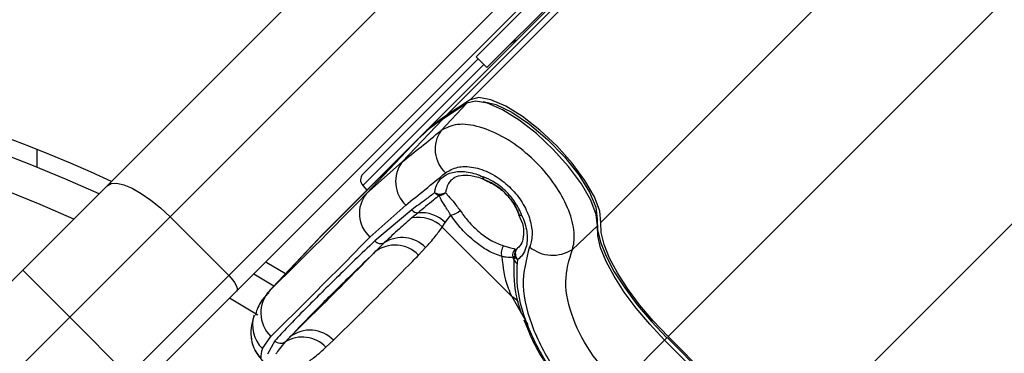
# Model space of a CAD drawing. Header units: millimetres. Extents: x 36407 to 443956, y 20230 to 409263.
# Tile 40 of 79: x 92548 to 95515, y 247031 to 248036. Entities that reach past the tile are written whole.
import ezdxf

# ---------------------------------------------------------------- set-up
doc = ezdxf.new("R2010")
doc.units = ezdxf.units.MM
doc.header["$LTSCALE"] = 50
doc.layers.add('COMPONENT_GEOMETRY', color=7, linetype='Continuous')
doc.styles.add('SLDTEXTSTYLE0', font='TXT', dxfattribs={"width": 0.75})
doc.dimstyles.new('SLDDIMSTYLE0', dxfattribs={"dimtxt": 2500, "dimasz": 165.1, "dimexe": 0, "dimexo": 0.0625, "dimgap": 625, "dimtad": 0, "dimtih": 1, "dimtoh": 1, "dimdec": 0, "dimrnd": 1e-09, "dimzin": 12, "dimdsep": 46, "dimtxsty": 'SLDTEXTSTYLE0', "dimsah": 1, "dimcen": 0.09, "dimadec": 0, "dimazin": 3, "dimtfac": 1, "dimtdec": 0, "dimtofl": 0, "dimtmove": 0, "dimatfit": 3, "dimfxl": 1, "dimfrac": 2, "dimtolj": 1, "dimtzin": 12, "dimarcsym": 0})
doc.dimstyles.new('SLDDIMSTYLE2', dxfattribs={"dimtxt": 2500, "dimasz": 165.1, "dimexe": 0, "dimexo": 0.0625, "dimgap": 625, "dimtad": 0, "dimtih": 1, "dimtoh": 1, "dimdec": 1, "dimrnd": 1e-09, "dimzin": 12, "dimdsep": 46, "dimtxsty": 'SLDTEXTSTYLE0', "dimsah": 1, "dimcen": 0.09, "dimadec": 0, "dimazin": 3, "dimtfac": 1, "dimtdec": 1, "dimtofl": 0, "dimtmove": 0, "dimatfit": 3, "dimfxl": 1, "dimfrac": 2, "dimtolj": 1, "dimtzin": 12, "dimarcsym": 0})

# ---------------------------------------------------------------- blocks, each defined once
blk = doc.blocks.new('_D_2')
at = {"layer": 'COMPONENT_GEOMETRY', "color": 7}
for p, q in [((240160.5, 319828.1), (240160.5, 200580.4)), ((68024.7, 220333.8), (68024.7, 200580.4)), ((149090.9, 204339.8), (148329.1, 204339.8)), ((148329.1, 204339.8), (148329.1, 200371.1)), ((159094.3, 204339.8), (159856.1, 204339.8)), ((159856.1, 204339.8), (159856.1, 200371.1)), ((68024.7, 200739.1), (147060.4, 200739.1)), ((240160.5, 200739.1), (161124.8, 200739.1)), ((148329.1, 200371.1), (149090.9, 200371.1)), ((159856.1, 200371.1), (159094.3, 200371.1))]:
    blk.add_line(p, q, dxfattribs=at)
for points in [[(68024.7, 200739.1), (68189.8, 200713.7), (68189.8, 200764.5)], [(240160.5, 200739.1), (239995.4, 200764.5), (239995.4, 200713.7)]]:
    blk.add_solid(points, dxfattribs=at)
at = {"layer": 'COMPONENT_GEOMETRY', "color": 7, "char_height": 2500, "attachment_point": 1, "style": 'SLDTEXTSTYLE0'}
for s, insert in [('11\'3.5"', (149090.9, 203593.8)), ('3443', (150398.2, 199853.3))]:
    blk.add_mtext(s, dxfattribs=dict(at, insert=insert))
blk = doc.blocks.new('_D_4')
at = {"layer": 'COMPONENT_GEOMETRY', "color": 7}
for p, q in [((240160.5, 319828.1), (240160.5, 211949.8)), ((90724.7, 238643.1), (90724.7, 211949.8)), ((160440.9, 215709.2), (159679.1, 215709.2)), ((159679.1, 215709.2), (159679.1, 211740.5)), ((170444.3, 215709.2), (171206.1, 215709.2)), ((171206.1, 215709.2), (171206.1, 211740.5)), ((90724.7, 212108.5), (158410.4, 212108.5)), ((240160.5, 212108.5), (172474.8, 212108.5)), ((159679.1, 211740.5), (160440.9, 211740.5)), ((171206.1, 211740.5), (170444.3, 211740.5))]:
    blk.add_line(p, q, dxfattribs=at)
for points in [[(90724.7, 212108.5), (90889.8, 212083.1), (90889.8, 212133.9)], [(240160.5, 212108.5), (239995.4, 212133.9), (239995.4, 212083.1)]]:
    blk.add_solid(points, dxfattribs=at)
at = {"layer": 'COMPONENT_GEOMETRY', "color": 7, "char_height": 2500, "attachment_point": 1, "style": 'SLDTEXTSTYLE0'}
for s, insert in [('9\'9.67"', (160440.9, 214963.1)), ('2988.7', (160362.7, 211222.7))]:
    blk.add_mtext(s, dxfattribs=dict(at, insert=insert))

msp = doc.modelspace()

# ---------------------------------------------------------------- linework, layer by layer
at = {"color": 8, "linetype": 'Continuous', "lineweight": 25}
for p, q in [((93904.97, 247794.95), (129929.16, 283819.15)), ((94299.21, 247425.62), (130361.28, 283487.7)), ((94501.59, 247081.65), (95737.12, 248317.19)), ((94849.75, 246733.49), (96085.28, 247969.03)), ((93946.13, 247901.69), (93581.4, 247536.97)), ((92599.72, 247645.64), (92599.72, 247591.75)), ((93301.22, 247220.74), (93297.41, 247215.18)), ((94031.03, 247202.01), (94078.6, 247117.99)), ((94491.25, 247071.31), (94498.53, 247078.6))]:
    msp.add_line(p, q, dxfattribs=at)
at = {"color": 7, "linetype": 'Continuous', "lineweight": 25}
for p, q in [((93831.48, 247746.67), (124053.35, 277968.54)), ((93757.93, 247686.89), (123658.91, 277587.87)), ((92811.23, 247535.69), (94310.59, 249035.05)), ((94500.38, 248942), (93001.02, 247442.64)), ((93177.8, 247265.87), (94677.16, 248765.22)), ((94700.42, 248717.77), (93201.06, 247218.42)), ((93923.19, 247924.63), (94312.58, 248314.02)), ((93955.89, 247891.93), (94345.28, 248281.32)), ((93582.3, 247571.37), (93929.37, 247918.44)), ((93923.19, 247924.63), (93955.89, 247891.93)), ((93817.41, 247702.4), (93895, 247784.42)), ((93895, 247784.42), (93821.51, 247736.13)), ((93897.35, 247786.39), (93823.87, 247738.1)), ((93904.97, 247794.95), (93831.48, 247746.67)), ((93700.2, 247607.89), (93821.51, 247736.13)), ((93757.93, 247686.89), (93466.29, 247395.25)), ((93747.97, 247676.36), (93456.33, 247384.72)), ((93748.22, 247676.63), (93456.58, 247384.99)), ((93592.86, 247512.38), (93747.97, 247676.36)), ((93748.22, 247676.63), (93747.97, 247676.36)), ((93700.2, 247607.89), (93592.86, 247512.38)), ((92557.3, 247281.76), (92811.23, 247535.69)), ((93581.4, 247536.97), (93594.01, 247522.97)), ((93947.92, 247554.31), (93949.03, 247553.63)), ((93603.24, 247381.38), (93711.26, 247477.93)), ((93001.02, 247442.64), (92698.72, 247140.34)), ((93177.8, 247265.87), (93001.02, 247442.64)), ((93729.11, 247463.37), (93617.51, 247369.83)), ((93748.14, 247454.6), (93729.59, 247439.17)), ((93830.19, 247425.44), (93846.59, 247447.97)), ((94050.89, 247449.68), (94059.29, 247431.79)), ((94052.2, 247450.13), (94051.52, 247451.24)), ((93821.2, 247411.84), (93830.19, 247425.44)), ((93821.2, 247411.84), (94031.03, 247202.01)), ((94213.39, 247344.28), (94288.66, 247415.62)), ((93301.22, 247220.74), (93456.33, 247384.72)), ((93456.58, 247384.99), (93456.33, 247384.72)), ((93447.47, 247375.61), (93292.38, 247211.64)), ((94045.76, 247346.11), (94052.66, 247353.19)), ((93749.69, 247327.06), (93770.92, 247349.8)), ((94039.45, 247324.31), (94033.91, 247320.87)), ((94037.84, 247311.65), (94039.45, 247324.31)), ((94040.59, 247345.46), (94045.76, 247346.11)), ((94047.39, 247301.42), (94048.88, 247314.04)), ((92195.81, 246920.27), (92557.3, 247281.76)), ((92557.3, 247281.76), (92698.72, 247140.34)), ((92916.96, 247005.02), (93177.8, 247265.87)), ((93252.97, 247270.32), (93313.68, 247234.16)), ((93201.06, 247218.42), (92950.66, 246968.01)), ((93265.67, 247146.33), (93179.84, 247197.19)), ((92698.72, 247140.34), (92348.41, 246790.03)), ((92883.25, 246955.81), (92698.72, 247140.34)), ((94066.67, 247132.43), (94081.03, 247098.85)), ((93279.12, 247045.78), (93304.2, 247082.35)), ((93316.58, 247068.9), (93294.96, 247029.22)), ((93470.62, 247049.5), (93493.35, 247070.73)), ((94352.56, 246932.63), (94491.25, 247071.31)), ((94839.41, 246723.15), (94491.25, 247071.31)), ((94846.69, 246730.44), (94498.53, 247078.6)), ((94849.75, 246733.49), (94501.59, 247081.65))]:
    msp.add_line(p, q, dxfattribs=at)
at = {"color": 7, "linetype": 'Continuous', "lineweight": 25, "flags": 128}
for points in [[(94299.21, 247425.62), (94295.86, 247459.93), (94279.43, 247503.09), (94251, 247552.31), (94212.41, 247604.38), (94166.16, 247655.94), (94115.25, 247703.63), (94062.99, 247744.37), (94012.76, 247775.5), (93967.82, 247795.02), (93931.1, 247801.64), (93904.97, 247794.95)], [(94288.66, 247415.62), (94285.32, 247449.88), (94268.92, 247492.98), (94240.53, 247542.13), (94201.99, 247594.13), (94155.81, 247645.61), (94104.98, 247693.23), (94052.79, 247733.91), (94002.63, 247765), (93957.77, 247784.48), (93921.1, 247791.1), (93895, 247784.42)], [(93897.35, 247786.39), (93897.14, 247786.24), (93895, 247784.42)], [(93944.73, 247790.02), (93982.85, 247781.16), (94031.16, 247757.74), (94084.43, 247721.66), (94138.47, 247675.76), (94189.06, 247623.64), (94232.22, 247569.38), (94264.57, 247517.24), (94283.57, 247471.31), (94287.74, 247435.18)], [(93823.87, 247738.1), (93823.65, 247737.96), (93821.51, 247736.13)], [(92811.23, 247535.69), (92823.39, 247542.41), (92840.51, 247543.44), (92861.94, 247538.73), (92886.86, 247528.48), (92914.3, 247513.06), (92943.22, 247493.08), (92972.51, 247469.3), (93001.02, 247442.64)], [(94287.74, 247435.18), (94288.66, 247403.73), (94297.82, 247366.23), (94314.96, 247323.68), (94339.64, 247277.23), (94371.2, 247228.11), (94408.79, 247177.62), (94451.4, 247127.13), (94497.91, 247077.98)], [(94491.25, 247071.31), (94446.42, 247118.69), (94405.34, 247167.36), (94369.11, 247216.02), (94338.7, 247263.38), (94314.91, 247308.15), (94298.38, 247349.16), (94289.55, 247385.31), (94288.66, 247415.62)], [(94501.59, 247081.65), (94456.8, 247128.99), (94415.77, 247177.61), (94379.58, 247226.22), (94349.19, 247273.52), (94325.42, 247318.26), (94308.91, 247359.22), (94300.09, 247395.33), (94299.21, 247425.62)], [(93456.33, 247384.72), (93448.1, 247376.27), (93447.47, 247375.61)], [(93452.49, 247380.84), (93458.05, 247386.8), (93466.29, 247395.25)], [(93289.5, 247306.85), (93292.8, 247304.9), (93348.82, 247271.32)], [(93177.8, 247265.87), (93184.47, 247258.74), (93190.41, 247251.42), (93195.41, 247244.19), (93199.26, 247237.32), (93201.82, 247231.09), (93203, 247225.74), (93202.74, 247221.46), (93201.06, 247218.42)]]:
    msp.add_lwpolyline(points, dxfattribs=at)
at = {"color": 8, "linetype": 'Continuous', "lineweight": 25, "flags": 128}
for points in [[(93947.49, 247554.28), (93946.91, 247554.59), (93945.27, 247556.42), (93944.28, 247559.31), (93943.99, 247563.11)], [(94060.99, 247446.22), (94057.19, 247446.5), (94054.3, 247447.48), (94052.48, 247449.12), (94052.21, 247449.62)]]:
    msp.add_lwpolyline(points, dxfattribs=at)
at = {"color": 7, "linetype": 'Continuous', "lineweight": 25}
for centre, radius, start, end in [((90724.72, 242956.63), 5050, 90, 24.57323), ((90724.72, 242956.63), 5050, 65.42677, 90), ((94061.96, 247927.28), 50, 109.15807, 135), ((90724.72, 242956.63), 5000, 65.6403, 24.3597), ((90724.72, 242956.63), 4900, 66.0814, 23.9186), ((94086.07, 247358.25), 464.42, 123.2426, 134.95639), ((94076.07, 247347.76), 464.36, 123.24244, 134.95646), ((93896.45, 247646.55), 96.78, 144.75615, 227.57371), ((93778.1, 247549.07), 97.62, 142.94551, 226.78708), ((93599.98, 247553.7), 25, 135, 222), ((93956.42, 247563.38), 12.43, 181.24697, 226.8527), ((93957.89, 247577.01), 25, 245.2188, 249.23946), ((93665.97, 247452.26), 94.65, 140.56683, 228.48919), ((93814.2, 247541.81), 30.87, 239.49922, 303.18377), ((93819.04, 247533.42), 27.43, 221.62178, 255.96188), ((93810.47, 247534.45), 27.71, 273.96948, 318.14426), ((93748.44, 247480.27), 25.68, 221.16881, 269.33068), ((93748.99, 247337), 104, 46.02979, 100.75465), ((93757.03, 247349.58), 105.39, 46.03759, 94.8427), ((93840.7, 247496.64), 49.02, 276.90324, 314.13004), ((94074.89, 247460.12), 25, 200.81644, 204.84361), ((94061.24, 247458.63), 12.41, 223.20645, 268.84429), ((93635.48, 247386.1), 24.25, 222.14691, 299.11578), ((93678.75, 247259.51), 97.96, 43.6026, 128.02482), ((93699.69, 247280.39), 99.46, 44.25964, 121.79646), ((94032.73, 247333.95), 33.82, 141.16225, 199.23648), ((94153.88, 247437.5), 110.59, 230.9389, 302.55556), ((94059.04, 247327.25), 25.92, 135.36736, 194.24609), ((94063.7, 247329.1), 24.72, 136.51969, 191.17852), ((94059.42, 247333.19), 21.86, 203.97501, 241.16001), ((94065.91, 247331.89), 24.67, 144.77659, 226.31821), ((93967.36, 247287.06), 74.65, 19.23155, 26.92605), ((94057.09, 247320.04), 21, 203.55129, 242.48347), ((93373.85, 247153.08), 99.26, 137.02664, 225.4419), ((93422.43, 247003.56), 97.69, 43.4425, 128.03331), ((93344.21, 247088.65), 99.51, 183.64487, 225.19606), ((93334.29, 247086.46), 24.94, 224.74859, 303.24803), ((93399.43, 246982.49), 97.76, 43.26976, 121.7664)]:
    msp.add_arc(centre, radius, start, end, dxfattribs=at)
at = {"color": 8, "linetype": 'Continuous', "lineweight": 25}
for centre, radius, start, end in [((94003.74, 247150.58), 58.22, 36.43677, 62.04969), ((93348.41, 247116.47), 98.98, 162.26506, 225.56842)]:
    msp.add_arc(centre, radius, start, end, dxfattribs=at)
at = {"color": 7, "linetype": 'Continuous', "lineweight": 25}
for centre, major_axis, ratio, start_param, end_param in [((95933.5, 250071.16), (2786.51, 2792.56), 0.0746836, 3.7116663, 3.7785368), ((96004.09, 250000.72), (2857.22, 2863.27), 0.0728373, 3.7116703, 3.7785408), ((95968.74, 250032.59), (2720.78, 2858.29), 0.0088426, 3.3307193, 3.64138), ((96041.16, 249963.64), (2791.49, 2929), 0.0086243, 3.33073, 3.6413906), ((96004.09, 250000.72), (2724.99, 2995.48), 0.0554132, 3.0197772, 3.0866477)]:
    msp.add_ellipse(centre, major_axis=major_axis, ratio=ratio, start_param=start_param, end_param=end_param, dxfattribs=at)
for points, knots in [([(94213.39, 247344.28), (94215.22, 247351.35), (94221.36, 247375.12), (94216.66, 247425.75), (94189.92, 247495.24), (94144.21, 247565.39), (94082.6, 247630.43), (94009.24, 247683.75), (93933.17, 247716.7), (93863.38, 247725.91), (93832.71, 247710.22), (93817.41, 247702.4)], [0, 0, 0, 0, 0.0498253, 0.1675565, 0.2805761, 0.3917792, 0.5052975, 0.6243182, 0.7486622, 0.8746029, 1, 1, 1, 1]), ([(93831.16, 247575.12), (93842.48, 247581.82), (93865.05, 247595.18), (93913.54, 247594.31), (93965.12, 247577.04), (94013.52, 247544.77), (94052.53, 247503), (94079.53, 247456.42), (94092.91, 247409.1), (94092.18, 247373.87), (94086.03, 247356.74), (94084.2, 247351.63)], [0, 0, 0, 0, 0.1282871, 0.2558957, 0.3797548, 0.4964886, 0.6073073, 0.7167267, 0.8296467, 0.9490947, 1, 1, 1, 1]), ([(93798.54, 247515.2), (93799.21, 247519.45), (93801.94, 247536.74), (93814.55, 247557.43), (93841.13, 247575.07), (93875.74, 247581.61), (93913.65, 247575.74), (93936.59, 247566.19), (93943.99, 247563.11)], [0, 0, 0, 0, 0.075373, 0.307282, 0.4577891, 0.6832052, 0.897771, 1, 1, 1, 1]), ([(93852.02, 247554.98), (93853, 247556.28), (93857.91, 247562.78), (93875.25, 247568.31), (93906.34, 247568.42), (93932.49, 247562.05), (93946.55, 247554.57), (93947.4, 247554.12)], [0, 0, 0, 0, 0.0763939, 0.3833446, 0.6729018, 0.9803046, 1, 1, 1, 1]), ([(94060.99, 247446.22), (94060.58, 247447.35), (94055.68, 247460.81), (94041.85, 247487.29), (94011.97, 247522.51), (93977.4, 247549.06), (93954.07, 247558.87), (93943.99, 247563.11)], [0, 0, 0, 0, 0.02302203, 0.27511199, 0.5280027, 0.79613545, 1, 1, 1, 1]), ([(94052.2, 247450.13), (94051.55, 247451.88), (94046.29, 247465.99), (94031.59, 247492.11), (94002.65, 247523.29), (93973.42, 247543.82), (93955.18, 247551.33), (93947.92, 247554.31)], [0, 0, 0, 0, 0.0401124, 0.3233721, 0.5842772, 0.834684, 1, 1, 1, 1]), ([(93947.92, 247554.31), (93961.82, 247547.8), (93989.43, 247534.88), (94024.37, 247501.22), (94043.6, 247471.31), (94050.56, 247454.16), (94052.2, 247450.13)], [0, 0, 0, 0, 0.3101454, 0.6161444, 0.9098511, 1, 1, 1, 1]), ([(93798.54, 247515.2), (93789.53, 247508.45), (93765.9, 247490.73), (93743.17, 247473.83), (93729.11, 247463.37)], [0, 0, 0, 0, 0.3813016, 1, 1, 1, 1]), ([(93812.38, 247506.81), (93806.51, 247502.1), (93784.09, 247484.12), (93763.4, 247467.14), (93748.14, 247454.6)], [0, 0, 0, 0, 0.26194733, 1, 1, 1, 1]), ([(93846.59, 247447.97), (93840.34, 247458.04), (93827.73, 247478.33), (93816.53, 247495.33), (93813.38, 247504.06), (93812.38, 247506.81)], [0, 0, 0, 0, 0.4024749, 0.8112644, 1, 1, 1, 1]), ([(93831.1, 247515.97), (93832.75, 247513.63), (93838.06, 247506.1), (93853.28, 247490.85), (93867.59, 247471.33), (93874.83, 247461.45)], [0, 0, 0, 0, 0.181867, 0.5861083, 1, 1, 1, 1]), ([(94000.8, 247322.81), (93986.83, 247327.89), (93959.01, 247338), (93914.82, 247370.26), (93875.21, 247408.26), (93855.68, 247435.36), (93846.59, 247447.97)], [0, 0, 0, 0, 0.2599111, 0.5178715, 0.7755602, 1, 1, 1, 1]), ([(93874.83, 247461.45), (93882.56, 247450.69), (93899.17, 247427.53), (93932.82, 247395.29), (93970.41, 247367.88), (93994.39, 247359.4), (94006.39, 247355.16)], [0, 0, 0, 0, 0.2248201, 0.4834425, 0.7415717, 1, 1, 1, 1]), ([(94060.99, 247446.22), (94061.69, 247444.67), (94069.89, 247426.5), (94079.22, 247391.59), (94076.15, 247353.41), (94064.45, 247328.08), (94053.74, 247318.43), (94048.88, 247314.04)], [0, 0, 0, 0, 0.0280985, 0.3293975, 0.6309344, 0.8322185, 1, 1, 1, 1]), ([(93729.59, 247439.17), (93716.86, 247428.31), (93687.77, 247403.51), (93661.86, 247378.81), (93647.28, 247364.92)], [0, 0, 0, 0, 0.4375074, 1, 1, 1, 1]), ([(93770.92, 247349.8), (93780.81, 247360.83), (93798.53, 247380.58), (93814.25, 247402.27), (93821.2, 247411.84)], [0, 0, 0, 0, 0.5586012, 1, 1, 1, 1]), ([(94059.29, 247431.79), (94059.3, 247431.78), (94065.48, 247418.52), (94067, 247395.94), (94063.98, 247367.38), (94055.83, 247353.49), (94048.27, 247348.99), (94046.54, 247347.96)], [0, 0, 0, 0, 0.0002198, 0.2950046, 0.5956392, 0.907658, 1, 1, 1, 1]), ([(93617.51, 247369.83), (93577.53, 247331.23), (93497.56, 247254.03), (93414.61, 247171.51), (93354.05, 247109.58), (93329.09, 247082.48), (93316.58, 247068.9)], [0, 0, 0, 0, 0.2879415, 0.5758862, 0.7874757, 1, 1, 1, 1]), ([(93647.28, 247364.92), (93641.93, 247359.66), (93632.2, 247350.1), (93622.69, 247340.84), (93618.41, 247336.67)], [0, 0, 0, 0, 0.5501007, 1, 1, 1, 1]), ([(94006.39, 247355.16), (94011.31, 247353.76), (94027.09, 247349.25), (94035.09, 247347), (94040.59, 247345.46)], [0, 0, 0, 0, 0.3117351, 1, 1, 1, 1]), ([(94084.2, 247351.63), (94074.2, 247314.34), (94054.28, 247240), (94089.9, 247102.8), (94163.87, 246966.86), (94236.15, 246887.37), (94270.04, 246850.1)], [0, 0, 0, 0, 0.2632008, 0.524729, 0.7771853, 1, 1, 1, 1]), ([(93362.24, 247080.5), (93386.69, 247106.26), (93431.16, 247153.12), (93522.78, 247244.02), (93589.73, 247308.89), (93618.41, 247336.67)], [0, 0, 0, 0, 0.4111952, 0.7478088, 1, 1, 1, 1]), ([(93618.41, 247336.67), (93612.27, 247330.4), (93577.61, 247295.08), (93514.15, 247230.99), (93434.88, 247151.9), (93384.05, 247101.93), (93362.24, 247080.5)], [0, 0, 0, 0, 0.0727041, 0.4097567, 0.7468144, 1, 1, 1, 1]), ([(93493.35, 247070.73), (93515.17, 247092.18), (93566.04, 247142.18), (93645.36, 247221.32), (93708.86, 247285.44), (93743.54, 247320.79), (93749.69, 247327.06)], [0, 0, 0, 0, 0.25318534, 0.59024242, 0.92729461, 1, 1, 1, 1]), ([(94000.8, 247322.81), (94004.06, 247291.6), (94008.18, 247252.2), (94027.1, 247210.64), (94031.03, 247202.01)], [0, 0, 0, 0, 0.7923822, 1, 1, 1, 1]), ([(94033.91, 247320.87), (94028.5, 247320.15), (94020.77, 247319.12), (94005.4, 247321.96), (94000.8, 247322.81)], [0, 0, 0, 0, 0.7005266, 1, 1, 1, 1]), ([(94352.56, 246932.63), (94325.46, 246962.6), (94267.75, 247026.44), (94210.02, 247137.08), (94184.44, 247250.25), (94203.72, 247312.86), (94213.39, 247344.28)], [0, 0, 0, 0, 0.223487, 0.4760877, 0.7370767, 1, 1, 1, 1]), ([(94060.32, 247151.25), (94056.09, 247163.78), (94037.07, 247220.1), (94037.5, 247271.6), (94037.84, 247311.65)], [0, 0, 0, 0, 0.2224424, 1, 1, 1, 1]), ([(94264.07, 246844.13), (94225.46, 246886.88), (94148.14, 246972.5), (94072.58, 247114.6), (94044.11, 247225.18), (94046.62, 247283.64), (94047.39, 247301.42)], [0, 0, 0, 0, 0.28742404, 0.57572153, 0.87097342, 1, 1, 1, 1]), ([(93298.51, 247213.54), (93294.77, 247209.97), (93280.66, 247196.51), (93265.51, 247174.1), (93259.76, 247151.97), (93258.2, 247146)], [0, 0, 0, 0, 0.2088559, 0.7866759, 1, 1, 1, 1]), ([(93253.88, 247145.82), (93252.55, 247141.27), (93248.37, 247126.93), (93244.37, 247107.14), (93244.79, 247087.92), (93244.91, 247082.33)], [0, 0, 0, 0, 0.2478708, 0.7808996, 1, 1, 1, 1]), ([(94081.03, 247098.85), (94085.23, 247088.57), (94099.66, 247053.21), (94136.48, 246992.58), (94189.46, 246919.61), (94233.5, 246869.62), (94258.67, 246844.53), (94262.16, 246841.07)], [0, 0, 0, 0, 0.1158772, 0.3987341, 0.6783923, 0.9555251, 1, 1, 1, 1]), ([(93245.47, 247083.78), (93245.38, 247081.55), (93245.01, 247071.86), (93249.53, 247056.43), (93256.52, 247040.08), (93264.21, 247027.74), (93273.17, 247015.79), (93286.4, 247000.47), (93308.36, 246977.08), (93339.3, 246945.47), (93365.32, 246919.25), (93380.28, 246904.31), (93382.66, 246901.93)], [0, 0, 0, 0, 0.0226839, 0.0983272, 0.1638784, 0.2228611, 0.3000663, 0.4368388, 0.6185344, 0.7883543, 0.966314, 1, 1, 1, 1]), ([(93347.97, 247065.6), (93341.76, 247058.72), (93330.73, 247046.47), (93323.09, 247034.54), (93319.75, 247029.33)], [0, 0, 0, 0, 0.5624858, 1, 1, 1, 1]), ([(93362.24, 247080.5), (93359.56, 247077.68), (93354.69, 247072.56), (93350.05, 247067.76), (93347.97, 247065.6)], [0, 0, 0, 0, 0.550072, 1, 1, 1, 1]), ([(93408.57, 246999.22), (93418.15, 247006.16), (93439.84, 247021.89), (93459.58, 247039.6), (93470.62, 247049.5)], [0, 0, 0, 0, 0.44138518, 1, 1, 1, 1])]:
    msp.add_open_spline(points, degree=3, knots=knots, dxfattribs=at)
at = {"color": 8, "linetype": 'Continuous', "lineweight": 25}
msp.add_open_spline([(93851.77, 247555.8), (93851.36, 247555.53), (93841.76, 247549.14), (93834.9, 247534.89), (93831.85, 247519.69), (93831.1, 247515.97)], degree=3, knots=[0, 0, 0, 0, 0.03227875, 0.76284554, 1, 1, 1, 1], dxfattribs=at)

# ---------------------------------------------------------------- dimensions: what is measured, and where the dimension line sits
at = {"layer": 'COMPONENT_GEOMETRY', "color": 7}
for base, p2, dimstyle, picture, middle in [((68024.72, 200739.15), (68024.72, 220397.34), 'SLDDIMSTYLE0', '_D_2', (154092.6, 200739.15)), ((90724.72, 212108.51), (90724.72, 238706.63), 'SLDDIMSTYLE2', '_D_4', (165442.6, 212108.51))]:
    dim = msp.add_linear_dim(base=base, p1=(240160.49, 319891.58), p2=p2, dimstyle=dimstyle, dxfattribs=at)
    dim.commit()
    dim.dimension.update_dxf_attribs({"geometry": picture, "text_midpoint": middle, "dimtype": 160})

doc.saveas('drawing.dxf')
